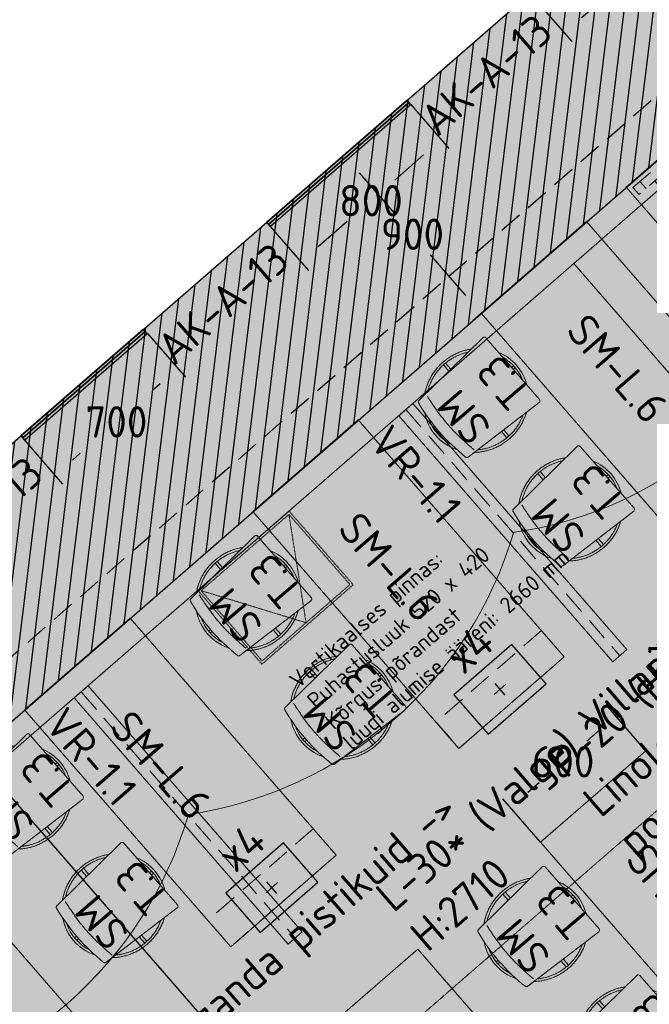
# Model space of a CAD drawing. Header units: millimetres. Extents: x 130528 to 177851, y 51760 to 113805.
# Tile 65 of 88: x 148638 to 151344, y 96113 to 100348. Entities that reach past the tile are written whole.
import ezdxf

# ---------------------------------------------------------------- set-up
doc = ezdxf.new("R2010")
doc.units = ezdxf.units.MM
for name, pattern in [('Center', [4, 2.5, -0.5, 0.5, -0.5]), ('Hidden', [4, 2, -2]), ('Hidden 100.00_ 50.00', [150, 100, -50])]:
    doc.linetypes.add(name, pattern=pattern)
doc.layers.get('0').update_dxf_attribs({"true_color": 0x000000})
for name, color, linetype, lineweight, true_color in [('_SA-DIM', 1, 'Continuous', 0, 0xff0000), ('_SA-LAGI', 7, 'Continuous', 9, 0x5b5b5b), ('_SA-LAGI_DIM', 250, 'Continuous', 0, 0x333333), ('_SA-LAGI_eriosade seadmed', 7, 'Continuous', 5, 0x9900cc), ('_SA-LAGI_hatch', 7, 'Continuous', 5, 0x787878), ('_SA-LAGI_tekst', 7, 'Continuous', 0, 0x7f4f3f), ('_SA-PORAND', 7, 'Continuous', 9, 0x5b5b5b), ('_SA-PORAND_hatch', 254, 'Continuous', 9, 0xbebebe), ('_SA-PORAND_tekst', 7, 'Continuous', 9, 0x5b5b5b), ('_SA-SEIN', 250, 'Continuous', 30, 0x333333), ('_SA-SEIN_dim', 1, 'Continuous', 13, 0xff0000), ('_SA-SEIN_tekst', 250, 'Continuous', 0, 0x333333), ('_SA-SISUSTUS_kohtkindel', 7, 'Continuous', 15, 0x7f4f3f), ('_SA-SISUSTUS_lahtine', 7, 'Continuous', 18, 0x7f4f3f), ('_SA-SISUSTUS_seadmed', 7, 'Continuous', 13, 0x9900cc), ('_SA-SISUSTUS_tekst', 7, 'Continuous', 0, 0x7f4f3f), ('_SA-VALGUSTUS', 20, 'Continuous', 13, 0xff3f00), ('_SA-VALGUSTUS_abi', 7, 'Center', 0, 0xff9f7f), ('_SA-VALGUSTUS_valgusgrupid', 240, 'Continuous', 9, 0xff003f)]:
    doc.layers.add(name, color=color, linetype=linetype, lineweight=lineweight, true_color=true_color)
for name, color, linetype, true_color in [('_SA-ELEKTER_pistikupesad', 7, 'Continuous', 0x9900cc), ('_SA-KUJA', 1, 'Continuous', 0xff0000), ('_SA-KUJA_hatch', 7, 'Continuous', 0xffd9d9), ('_SA-MÄRKUSED', 1, 'Continuous', 0xff0000), ('_SA-SISUSTUS_abi', 7, 'Continuous', 0x7f4f3f)]:
    doc.layers.add(name, color=color, linetype=linetype, true_color=true_color)
doc.styles.add('Arial Regular', font='txt')
doc.styles.add('DIN Pro Light-Light', font='txt')
doc.styles.add('DIN Pro Medium-Medium', font='txt')
doc.dimstyles.new('INP_100_DIM', dxfattribs={"dimtxt": 135, "dimasz": 100, "dimexe": 50, "dimexo": 0.5, "dimgap": 20, "dimtad": 0, "dimtih": 1, "dimtoh": 1, "dimdec": 0, "dimzin": 1, "dimdsep": 46, "dimtxsty": 'DIN Pro Light-Light', "dimcen": 2.5, "dimadec": 1, "dimazin": 1, "dimtfac": 1, "dimtdec": 4, "dimtix": 1, "dimtofl": 0, "dimtmove": 1, "dimatfit": 3, "dimfxl": 1, "dimtolj": 1, "dimtzin": 1, "dimarcsym": 0})

# ---------------------------------------------------------------- blocks, each defined once
blk = doc.blocks.new('Puhastusluuk vetrikaalne 520 x 420')
at = {"layer": '_SA-LAGI_eriosade seadmed', "linetype": 'Hidden'}
for points in [[(-471.8, 146.4), (-79.3, 487.6), (196.2, 170.6), (-196.2, -170.6)], [(-457.7, 145.4), (-80.3, 473.4), (182.1, 171.6), (-195.2, -156.5)]]:
    blk.add_lwpolyline(points, close=True, dxfattribs=at)
blk.add_lwpolyline([(-457.7, 145.4), (-6.6, 7.5), (-80.3, 473.4)], dxfattribs=at)
blk = doc.blocks.new('VR-1.1')
at = {"color": 0, "linetype": 'Hidden 100.00_ 50.00', "lineweight": -2}
blk.add_line((97, -19), (1499, -19), dxfattribs=at)
at = {"color": 0, "lineweight": -2}
blk.add_lwpolyline([(97, -59), (97, 21), (1499, 21), (1499, -59)], close=True, dxfattribs=at)
at = {"color": 0, "lineweight": -2, "insert": (97, -102.5), "char_height": 135, "width": 1330.82, "attachment_point": 1, "style": 'DIN Pro Medium-Medium'}
blk.add_mtext('VR-1.1', dxfattribs=at)
blk = doc.blocks.new('*D20')
at = {"layer": '_SA-LAGI_DIM', "color": 0, "lineweight": -2}
for p, q in [((148506.2, 97114.2), (148543.6, 97146.7)), ((148571.4, 97038.4), (149707.3, 95731.8)), ((151077.6, 94155.4), (149941.7, 95462.1)), ((151094.5, 94037.6), (151180.9, 94112.8))]:
    blk.add_line(p, q, dxfattribs=at)
at = {"layer": '_SA-LAGI_DIM', "color": 0}
for points in [[(148584, 97049.4), (148558.9, 97027.5), (148505.8, 97113.9)], [(151065, 94144.5), (151090.2, 94166.4), (151143.2, 94080)]]:
    blk.add_solid(points, dxfattribs=at)
at = {"layer": 'Defpoints', "color": 0}
for p in [(148505.8, 97113.9), (148505.8, 97113.9), (151094.1, 94037.3)]:
    blk.add_point(p, dxfattribs=at)
at = {"layer": '_SA-LAGI_DIM', "color": 0, "insert": (149824.5, 95596.9), "char_height": 135, "attachment_point": 5, "style": 'DIN Pro Light-Light'}
blk.add_mtext('\\A1;4020', dxfattribs=at)
blk = doc.blocks.new('*D61')
at = {"layer": '_SA-DIM', "color": 0, "lineweight": -2}
for p, q in [((150030.5, 99764.3), (149993.2, 99731.8)), ((150096.5, 99689.2), (150249.1, 99513.6)), ((150555.7, 99160.9), (150403.1, 99336.4)), ((150621, 99085.1), (150583.6, 99052.6))]:
    blk.add_line(p, q, dxfattribs=at)
at = {"layer": '_SA-DIM', "color": 0}
for points in [[(150109.1, 99700.1), (150083.9, 99678.2), (150030.9, 99764.6)], [(150543.2, 99149.9), (150568.3, 99171.8), (150621.3, 99085.4)]]:
    blk.add_solid(points, dxfattribs=at)
at = {"layer": 'Defpoints', "color": 0}
for p in [(150030.9, 99764.6), (150030.9, 99764.6), (150621.3, 99085.4)]:
    blk.add_point(p, dxfattribs=at)
at = {"layer": '_SA-DIM', "color": 0, "insert": (150326.1, 99425), "char_height": 135, "attachment_point": 5, "style": 'DIN Pro Light-Light'}
blk.add_mtext('\\A1;900', dxfattribs=at)
blk = doc.blocks.new('*D64')
at = {"layer": '_SA-DIM', "color": 0, "lineweight": -2}
for p, q in [((151857.7, 97663.1), (151695.2, 97850.1)), ((151652.5, 97746.8), (151619, 97717.6)), ((151275.1, 97418.7), (151308.7, 97447.9)), ((151329.4, 97203.9), (151166.9, 97390.9))]:
    blk.add_line(p, q, dxfattribs=at)
at = {"layer": '_SA-DIM', "color": 0}
for points in [[(151663.4, 97734.2), (151641.6, 97759.3), (151728, 97812.4)], [(151264.2, 97431.3), (151286.1, 97406.1), (151199.7, 97353.1)]]:
    blk.add_solid(points, dxfattribs=at)
at = {"layer": 'Defpoints', "color": 0}
for p in [(151858, 97662.8), (151199.7, 97353.1), (151329.7, 97203.5)]:
    blk.add_point(p, dxfattribs=at)
at = {"layer": '_SA-DIM', "color": 0, "insert": (151463.8, 97582.7), "char_height": 135, "attachment_point": 5, "style": 'DIN Pro Light-Light'}
blk.add_mtext('\\A1;700', dxfattribs=at)
blk = doc.blocks.new('*D65')
at = {"layer": '_SA-DIM', "color": 0, "lineweight": -2}
for p, q in [((151329.4, 97203.9), (151166.9, 97390.9)), ((151124.2, 97287.5), (151075.2, 97244.9)), ((150822.3, 97025.1), (150871.3, 97067.7)), ((150876.6, 96810.3), (150714, 96997.2))]:
    blk.add_line(p, q, dxfattribs=at)
at = {"layer": '_SA-DIM', "color": 0}
for points in [[(151135.1, 97274.9), (151113.3, 97300.1), (151199.7, 97353.1)], [(150811.4, 97037.7), (150833.3, 97012.5), (150746.8, 96959.5)]]:
    blk.add_solid(points, dxfattribs=at)
at = {"layer": 'Defpoints', "color": 0}
for p in [(151329.7, 97203.5), (150746.8, 96959.5), (150876.9, 96809.9)]:
    blk.add_point(p, dxfattribs=at)
at = {"layer": '_SA-DIM', "color": 0, "insert": (150973.3, 97156.3), "char_height": 135, "attachment_point": 5, "style": 'DIN Pro Light-Light'}
blk.add_mtext('\\A1;600', dxfattribs=at)
blk = doc.blocks.new('SM-L.6')
at = {"color": 0, "lineweight": -2}
blk.add_lwpolyline([(755.1, -1213.2), (1084.3, -711.6), (2213, -1452.3), (1883.8, -1953.9)], close=True, dxfattribs=at)
at = {"color": 0, "linetype": 'Hidden 100.00_ 50.00', "lineweight": -2}
blk.add_lwpolyline([(1883.8, -1953.9), (2213, -1452.3), (2087.6, -1370), (1758.4, -1871.6)], close=True, dxfattribs=at)
at = {"color": 0, "linetype": 'ByBlock', "lineweight": -2, "insert": (1194.9, -1079.8), "char_height": 135, "width": 1463.607, "attachment_point": 1, "rotation": 326.7251, "style": 'DIN Pro Medium-Medium'}
blk.add_mtext('SM-L.6', dxfattribs=at)
blk = doc.blocks.new('SM-T.3')
at = {"color": 0, "lineweight": -2}
for p, q in [((-5.2, -10.9), (-5.2, -21.8)), ((6.8, -10.9), (6.8, -21.8)), ((-207.8, -223.7), (-172.2, -223.7)), ((-207.8, -236.3), (-173, -236.3)), ((172.3, -223.7), (207.8, -223.7)), ((173, -236.3), (207.8, -236.3)), ((-5.2, -438.2), (-5.2, -449.1)), ((6.8, -438.2), (6.8, -449.1))]:
    blk.add_line(p, q, dxfattribs=at)
blk.add_lwpolyline([(-184.7, -428.5, 0.431287), (-176.1, -438.2), (176.1, -438.2, 0.431286), (184.8, -428.5), (161.3, -44.4), (161.3, -44.2), (161.3, -44), (161.3, -43.9), (161.3, -43.7), (161.2, -43.5), (161.2, -43.3), (161.2, -43.1), (161.1, -43), (161.1, -42.8), (161, -42.6), (161, -42.4), (160.9, -42.2), (160.9, -42.1), (160.8, -41.9), (160.8, -41.7), (160.7, -41.5), (160.6, -41.4), (160.6, -41.2), (160.5, -41), (160.4, -40.8), (160.3, -40.7), (160.2, -40.5), (160.1, -40.3), (160, -40.2), (159.9, -40), (159.8, -39.8), (159.7, -39.7), (159.6, -39.5), (159.5, -39.4), (159.4, -39.2), (159.3, -39), (159.1, -38.9), (159, -38.8), (158.9, -38.6), (158.8, -38.5), (158.6, -38.3), (158.5, -38.2), (158.3, -38.1), (158.2, -37.9), (158.1, -37.8), (157.9, -37.7), (157.8, -37.6), (157.6, -37.5), (157.5, -37.4), (157.3, -37.3), (157.1, -37.2), (157, -37.1), (156.8, -37), (156.7, -36.9), (156.5, -36.8), (156.3, -36.7), (156.2, -36.6), (156, -36.6), (155.9, -36.5), (155.7, -36.4), (155.5, -36.4), (155.4, -36.3), (155.2, -36.3), (155, -36.2), (154.9, -36.2), (154.7, -36.1), (154.5, -36.1), (154.4, -36), (154.2, -36), (135.1, -32.7), (116, -29.8), (96.8, -27.4), (77.7, -25.4), (58.5, -23.8), (39.3, -22.7), (20, -22), (0.8, -21.8), (-18.9, -22), (-38.4, -22.7), (-57.9, -23.8), (-77.3, -25.4), (-96.6, -27.4), (-115.8, -29.8), (-135, -32.7), (-154.1, -36), (-154.3, -36), (-154.5, -36.1), (-154.6, -36.1), (-154.8, -36.2), (-155, -36.2), (-155.1, -36.3), (-155.3, -36.3), (-155.5, -36.4), (-155.6, -36.4), (-155.8, -36.5), (-156, -36.6), (-156.1, -36.6), (-156.3, -36.7), (-156.5, -36.8), (-156.6, -36.9), (-156.8, -37), (-156.9, -37.1), (-157.1, -37.2), (-157.2, -37.3), (-157.4, -37.4), (-157.6, -37.5), (-157.7, -37.6), (-157.9, -37.7), (-158, -37.8), (-158.1, -37.9), (-158.3, -38.1), (-158.4, -38.2), (-158.6, -38.3), (-158.7, -38.5), (-158.8, -38.6), (-159, -38.8), (-159.1, -38.9), (-159.2, -39), (-159.3, -39.2), (-159.4, -39.4), (-159.6, -39.5), (-159.7, -39.7), (-159.8, -39.8), (-159.9, -40), (-160, -40.2), (-160.1, -40.3), (-160.2, -40.5), (-160.3, -40.7), (-160.3, -40.8), (-160.4, -41), (-160.5, -41.2), (-160.6, -41.4), (-160.7, -41.5), (-160.7, -41.7), (-160.8, -41.9), (-160.8, -42.1), (-160.9, -42.2), (-160.9, -42.4), (-161, -42.6), (-161, -42.8), (-161.1, -43), (-161.1, -43.1), (-161.2, -43.3), (-161.2, -43.5), (-161.2, -43.7), (-161.2, -43.9), (-161.2, -44), (-161.3, -44.2), (-161.3, -44.4)], format="xyb", close=True, dxfattribs=at)
for centre, radius, start, end in [((0, -208.3), 208.3, 59.7658, 120.2474), ((0, -208.7), 197.9, 68.1714, 111.8637), ((0, -252), 208, 243.5183, 296.4818), ((0, -251.5), 197.7, 250.7904, 289.2097)]:
    blk.add_arc(centre, radius, start, end, dxfattribs=at)
for points, weights in [([(-163.3, -77.5), (-275.6, -211.3), (-180.5, -359.1)], [1, 0.789778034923, 1]), ([(180.5, -359.1), (275.6, -211.3), (163.3, -77.5)], [1, 0.789778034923, 1]), ([(-164.4, -95.9), (-250.3, -213), (-179.4, -340.7)], [1, 0.828741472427, 1]), ([(179.4, -340.7), (250.3, -213), (164.5, -95.9)], [1, 0.828741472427, 1])]:
    blk.add_rational_spline(points, weights, degree=2, dxfattribs=at)
blk.add_open_spline([(-154.4, -84), (-116.5, -78), (-40.1, -70.4), (36.6, -70.1), (113, -77.4), (150.9, -83.3)], degree=2, dxfattribs=at)
at = {"color": 0, "linetype": 'ByBlock', "lineweight": -2, "insert": (-132.4, -75.3), "char_height": 135, "width": 767.213, "attachment_point": 1, "rotation": 359.5198, "style": 'DIN Pro Medium-Medium'}
blk.add_mtext('{\\fDIN Pro;SM}\\P{\\fDIN Pro;T.3}\\P', dxfattribs=at)
blk = doc.blocks.new('_SA pistik(põrand) x4+side')
at = {"color": 0, "linetype": 'ByBlock', "lineweight": -2}
for p, q in [((-22, -0.1), (22, 0.1)), ((0.1, -22), (-0.1, 22))]:
    blk.add_line(p, q, dxfattribs=at)
blk.add_lwpolyline([(-110, -75), (110, -75), (110, 75), (-110, 75)], close=True, dxfattribs=at)
at = {"color": 0, "linetype": 'ByBlock', "lineweight": -2, "attachment_point": 1}
for s, insert, char_height, width, style in [('x4+2S', (-119, 192.6, 0), 0.18, 1.769, 'Arial Regular'), ('x4', (-54.2, 191.9), 93.33, 448.816, 'DIN Pro Medium-Medium')]:
    blk.add_mtext(s, dxfattribs=dict(at, insert=insert, char_height=char_height, width=width, style=style))
blk = doc.blocks.new('*D140')
at = {"layer": '_SA-SEIN_dim', "color": 0, "lineweight": -2}
for p, q in [((151375.3, 100900.8), (151538.9, 100712.5)), ((151430.7, 100684.6), (151397.1, 100655.5)), ((150847, 100441.6), (151010.6, 100253.3)), ((151053.3, 100356.6), (151086.9, 100385.8))]:
    blk.add_line(p, q, dxfattribs=at)
at = {"layer": '_SA-SEIN_dim', "color": 0}
for points in [[(151441.6, 100672.1), (151419.7, 100697.2), (151506.1, 100750.2)], [(151042.4, 100369.2), (151064.2, 100344), (150977.8, 100291)]]:
    blk.add_solid(points, dxfattribs=at)
at = {"layer": 'Defpoints', "color": 0}
for p in [(151374.9, 100901.2), (151506.1, 100750.2), (150846.6, 100441.9)]:
    blk.add_point(p, dxfattribs=at)
at = {"layer": '_SA-SEIN_dim', "color": 0, "insert": (151242, 100520.6), "char_height": 135, "attachment_point": 5, "style": 'DIN Pro Light-Light'}
blk.add_mtext('\\A1;700', dxfattribs=at)
blk = doc.blocks.new('*D141')
at = {"layer": '_SA-SEIN_dim', "color": 0, "lineweight": -2}
for p, q in [((150318.7, 99982.3), (150482.4, 99794)), ((150374.1, 99766.1), (150249.6, 99657.9)), ((149921.3, 99372.5), (150045.7, 99480.7)), ((149714.9, 99457.5), (149878.6, 99269.2))]:
    blk.add_line(p, q, dxfattribs=at)
at = {"layer": '_SA-SEIN_dim', "color": 0}
for points in [[(150385, 99753.6), (150363.1, 99778.7), (150449.5, 99831.8)], [(149910.3, 99385.1), (149932.2, 99359.9), (149845.8, 99306.9)]]:
    blk.add_solid(points, dxfattribs=at)
at = {"layer": 'Defpoints', "color": 0}
for p in [(150318.3, 99982.7), (150449.5, 99831.8), (149714.6, 99457.8)]:
    blk.add_point(p, dxfattribs=at)
at = {"layer": '_SA-SEIN_dim', "color": 0, "insert": (150147.7, 99569.3), "char_height": 135, "attachment_point": 5, "style": 'DIN Pro Light-Light'}
blk.add_mtext('\\A1;800', dxfattribs=at)
blk = doc.blocks.new('*D142')
at = {"layer": '_SA-SEIN_dim', "color": 0, "lineweight": -2}
for p, q in [((149186.6, 98998.2), (149350.3, 98809.9)), ((149242, 98782.1), (149208.5, 98752.9)), ((148658.3, 98539), (148822, 98350.7)), ((148864.7, 98454), (148898.2, 98483.2))]:
    blk.add_line(p, q, dxfattribs=at)
at = {"layer": '_SA-SEIN_dim', "color": 0}
for points in [[(149252.9, 98769.5), (149231.1, 98794.6), (149317.5, 98847.7)], [(148853.7, 98466.6), (148875.6, 98441.5), (148789.2, 98388.4)]]:
    blk.add_solid(points, dxfattribs=at)
at = {"layer": 'Defpoints', "color": 0}
for p in [(149186.3, 98998.6), (149317.5, 98847.7), (148658, 98539.4)]:
    blk.add_point(p, dxfattribs=at)
at = {"layer": '_SA-SEIN_dim', "color": 0, "insert": (149053.3, 98618), "char_height": 135, "attachment_point": 5, "style": 'DIN Pro Light-Light'}
blk.add_mtext('\\A1;700', dxfattribs=at)
blk = doc.blocks.new('PC-ekraan+klaviatuur')
at = {"color": 0, "linetype": 'ByBlock', "lineweight": -2}
for p, q in [((91.3, 377.5), (-20.7, 280.1)), ((28.6, 283.7), (103.3, 348.6)), ((127.3, 290.8), (75.3, 350.5)), ((386.5, 37.8), (91.3, 377.5)), ((82.5, 251.9), (30.6, 311.6)), ((41.6, 268.8), (116.2, 333.6)), ((97.4, 264.9), (45.5, 324.6)), ((54.6, 253.8), (129.2, 318.7)), ((112.3, 277.8), (60.4, 337.5)), ((67.5, 238.9), (142.2, 303.8)), ((-20.7, 280.1), (274.5, -59.5)), ((128.5, 259.2), (158.4, 285.1)), ((128.5, 259.2), (141.5, 244.2)), ((169.4, 242.3), (130.5, 287.1)), ((141.5, 244.2), (171.4, 270.2)), ((68.3, 206.8), (74.2, 212)), ((83.8, 220.2), (113.6, 246.2)), ((124.6, 203.4), (85.7, 248.1)), ((96.7, 205.3), (126.6, 231.3)), ((113, 186.7), (187.6, 251.5)), ((157.7, 225.6), (342.7, 12.9)), ((172.7, 238.6), (357.6, 25.8)), ((185.7, 223.6), (200.6, 236.6)), ((187.6, 251.5), (372.5, 38.8)), ((198.6, 208.7), (213.6, 221.7)), ((81.3, 191.8), (87.2, 197)), ((97.5, 173.2), (103.4, 178.4)), ((148.4, 114.6), (97.5, 173.2)), ((154.4, 119.8), (103.4, 178.4)), ((113, 186.7), (297.9, -26.1)), ((127.9, 199.6), (312.8, -13.1)), ((132.4, 164.3), (147.4, 177.2)), ((159, 194), (144.1, 181)), ((170.5, 210.9), (155.5, 198)), ((155.5, 198), (327.7, -0.1)), ((171.8, 179.3), (156.8, 166.3)), ((183.2, 196.3), (168.3, 183.3)), ((195.9, 181.7), (181, 168.7)), ((189.9, 188.5), (204.9, 201.5)), ((202.7, 173.9), (217.6, 186.9)), ((211.6, 193.8), (226.5, 206.8)), ((215.4, 159.3), (230.3, 172.2)), ((110.2, 158.5), (116.2, 163.7)), ((122.9, 143.9), (128.9, 149.1)), ((135.7, 129.3), (141.6, 134.5)), ((145.2, 149.6), (160.1, 162.6)), ((157.9, 135), (172.8, 148)), ((184.5, 164.7), (169.6, 151.7)), ((170.6, 120.3), (185.5, 133.3)), ((197.2, 150), (182.3, 137.1)), ((208.7, 167), (193.7, 154)), ((209.9, 135.4), (195, 122.4)), ((221.4, 152.4), (206.5, 139.4)), ((234.1, 137.7), (219.2, 124.8)), ((228.1, 144.6), (243.1, 157.6)), ((240.9, 130), (255.8, 143)), ((253.6, 115.3), (268.5, 128.3)), ((148.4, 114.6), (154.4, 119.8)), ((151.8, 110.7), (157.7, 115.9)), ((202.7, 52.2), (151.8, 110.7)), ((208.6, 57.4), (157.7, 115.9)), ((164.5, 96.1), (170.4, 101.3)), ((177.2, 81.5), (183.2, 86.7)), ((183.3, 105.7), (198.3, 118.7)), ((196.1, 91.1), (211, 104)), ((222.7, 120.8), (207.7, 107.8)), ((208.8, 76.4), (223.7, 89.4)), ((235.4, 106.1), (220.5, 93.1)), ((246.8, 123.1), (231.9, 110.1)), ((248.1, 91.5), (233.2, 78.5)), ((259.6, 108.5), (244.6, 95.5)), ((272.3, 93.8), (257.4, 80.8)), ((266.3, 100.7), (281.2, 113.7)), ((279, 86.1), (294, 99)), ((189.9, 66.8), (195.9, 72)), ((202.7, 52.2), (208.6, 57.4)), ((206, 48.3), (212, 53.5)), ((256.9, -10.3), (206, 48.3)), ((262.9, -5.1), (212, 53.5)), ((221.5, 61.8), (236.4, 74.7)), ((234.2, 47.1), (249.2, 60.1)), ((260.8, 76.8), (245.9, 63.9)), ((247, 32.5), (261.9, 45.5)), ((273.6, 62.2), (258.6, 49.2)), ((285, 79.2), (270.1, 66.2)), ((286.3, 47.6), (271.4, 34.6)), ((297.7, 64.5), (282.8, 51.6)), ((291.8, 71.4), (306.7, 84.4)), ((310.5, 49.9), (295.5, 36.9)), ((304.5, 56.8), (319.4, 69.8)), ((317.2, 42.1), (332.1, 55.1)), ((318.7, 70.6), (333.6, 83.6)), ((331.6, 55.7), (346.6, 68.7)), ((344.6, 40.8), (359.5, 53.7)), ((218.8, 33.7), (224.7, 38.9)), ((231.5, 19), (237.5, 24.2)), ((244.2, 4.4), (250.2, 9.6)), ((259.7, 17.8), (274.6, 30.8)), ((272.4, 3.2), (287.4, 16.2)), ((274.5, -59.5), (386.5, 37.8)), ((299, 32.9), (284.1, 19.9)), ((285.2, -11.4), (300.1, 1.5)), ((311.8, 18.3), (296.8, 5.3)), ((297.9, -26.1), (372.5, 38.8)), ((323.2, 35.2), (308.3, 22.3)), ((329.9, 27.5), (344.9, 40.5)), ((256.9, -10.3), (262.9, -5.1)), ((269.7, -24.9), (275.6, -19.7)), ((282.4, -39.5), (269.7, -24.9)), ((288.4, -34.4), (275.6, -19.7)), ((288.4, -34.4), (282.4, -39.5)), ((319.3, -81), (345, -110.5)), ((335.7, -99.9), (322.9, -111))]:
    blk.add_line(p, q, dxfattribs=at)
for points in [[(142.2, 303.8), (90.3, 363.5), (15.6, 298.6), (67.5, 238.9)], [(-149.1, 248), (224.8, -182.2), (239.9, -169.1), (-134, 261.1)], [(109.7, 190.4), (70.8, 235.2), (100.6, 261.1), (139.6, 216.3)], [(94.2, 176.9), (55.3, 221.7), (61.3, 226.9), (100.2, 182.1)], [(-9.7, 49.8), (48, -16.5), (66.7, -0.2), (9, 66.1)]]:
    blk.add_lwpolyline(points, close=True, dxfattribs=at)
for points in [[(169.4, 242.3), (184.4, 255.3), (145.4, 300.1), (130.5, 287.1)], [(-55.6, 140.5), (-93.5, 107.5), (93.5, -107.5), (131.4, -74.6)], [(146.4, -61.5), (158.2, -51.3), (-28.8, 163.8), (-40.5, 153.6)]]:
    blk.add_lwpolyline(points, dxfattribs=at)
blk.add_lwpolyline([(311.4, -87.9), (339.7, -63.3, -1), (365.4, -92.8), (337, -117.4, -0.414214), (328, -116.8), (310.7, -97, -0.414214)], format="xyb", close=True, dxfattribs=at)
for centre in [(16.1, 272.8), (29.1, 257.9), (42.1, 243)]:
    blk.add_circle(centre, 1.98, dxfattribs=at)
blk = doc.blocks.new('Läpakas+dokk')
at = {"linetype": 'ByBlock', "lineweight": -2}
h = blk.add_hatch(dxfattribs=at)
h.set_pattern_fill('Double', color=0, scale=20, angle=45, style=0, pattern_type=2)
h.set_pattern_definition([(45, (0, 0), (-14.1421, 14.1421), []), (135, (0, 0), (-14.1421, -14.1421), [])])
h.paths.add_polyline_path([(153.9, -131), (-108.4, 170.6), (-131.1, 150.8), (131.1, -150.8)], flags=0)
at = {"color": 0, "linetype": 'ByBlock', "lineweight": -2}
for p, q in [((-86.8, 189.4), (64, 320.4)), ((102.5, 314.2), (325.6, 57.6)), ((325.8, 57.8), (102.8, 314.4)), ((-88.1, 148.5), (-85.5, 150.8)), ((-82.9, 142.5), (-88.1, 148.5)), ((-85.7, 151.1), (-86.2, 150.6)), ((-85.7, 150.6), (-85.9, 150.9)), ((-85.7, 151.1), (-50.4, 110.5)), ((-80.3, 144.8), (-82.9, 142.5)), ((-82.5, 142.1), (-79.8, 144.3)), ((-59.1, 115.1), (-82.5, 142.1)), ((-80.1, 144.1), (-80.5, 144.6)), ((-56.4, 117.4), (-59.1, 115.1)), ((-58.6, 114.6), (-56, 116.9)), ((-53.4, 108.6), (-58.6, 114.6)), ((-56.2, 116.7), (-56.7, 117.2)), ((-50.8, 110.9), (-53.4, 108.6)), ((-50.7, 110.3), (-51, 110.7)), ((-50.9, 110.1), (-50.4, 110.5)), ((102.1, -66), (-50.9, 110.1)), ((326.4, 18.6), (175.6, -112.5)), ((175.9, -112.3), (326.6, 18.8)), ((102.9, -65.9), (100.3, -68.2)), ((105.5, -74.2), (100.3, -68.2)), ((102.6, -65.5), (102.1, -66)), ((102.7, -66.1), (102.4, -65.7)), ((102.6, -65.5), (137.9, -106.1)), ((105.5, -74.2), (108.1, -71.9)), ((108.6, -72.4), (106, -74.7)), ((129.4, -101.6), (106, -74.7)), ((108.3, -72.6), (107.9, -72.1)), ((129.4, -101.6), (132, -99.4)), ((132.4, -99.8), (129.8, -102.1)), ((135, -108.1), (129.8, -102.1)), ((132.2, -100), (131.7, -99.6)), ((135, -108.1), (137.6, -105.8)), ((137.6, -106.3), (137.4, -106)), ((137.4, -106.5), (137.9, -106.1)), ((174.3, -113.6), (175.9, -112.3))]:
    blk.add_line(p, q, dxfattribs=at)
blk.add_lwpolyline([(153.9, -131), (-108.4, 170.6), (-131.1, 150.8), (131.1, -150.8)], close=True, dxfattribs=at)
at = {"color": 0, "linetype": 'ByBlock', "lineweight": -2, "extrusion": (0, 0, -1)}
for centre, radius, start, end in [((-77.7, 304.7), 20.9, 49.0153, 58.1702), ((-75.3, 290.5), 36, 132.6321, 138.9972), ((73.1, 173.6), 20.9, 39.8298, 48.9847), ((58.8, 174), 36, 319.5995, 325.3702), ((-298.4, 34), 36, 139.0027, 145.368), ((-312.7, 34.3), 20.9, 219.8298, 228.9847), ((-164.3, -82.6), 36, 312.6295, 318.3096), ((-161.9, -96.7), 20.9, 229.0153, 238.1702)]:
    blk.add_arc(centre, radius, start, end, dxfattribs=at)
at = {"color": 0, "linetype": 'ByBlock', "lineweight": -2}
for points, weights in [([(102.8, 314.4), (84.4, 335.5), (65.6, 321.7)], [1, 0.731010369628, 1]), ([(326.6, 18.8), (345.5, 35.1), (325.8, 57.8)], [1, 0.707106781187, 1])]:
    blk.add_rational_spline(points, weights, degree=2, dxfattribs=at)
for points in [[(99.7, 317), (96.9, 319.7), (93.6, 321.8), (86.7, 324.8), (83.1, 325.6), (77, 325.8), (74.6, 325.5), (70.3, 324.3), (68.4, 323.5), (66.7, 322.4)], [(-89.1, 187), (-91.2, 184.5), (-92.7, 181.5), (-94.4, 174.8), (-94.6, 171.2), (-93.6, 164.9), (-92.9, 162.4), (-90.9, 157.7), (-89.8, 155.5), (-88.4, 153.5)], [(328.7, 20.9), (330.8, 23.5), (332.3, 26.5), (334, 33.1), (334.2, 36.7), (333.3, 43), (332.5, 45.6), (330.6, 50.3), (329.4, 52.4), (328, 54.4)], [(139.9, -109.1), (142.8, -111.7), (146, -113.9), (153, -116.8), (156.6, -117.7), (162.6, -117.8), (165, -117.6), (169.3, -116.4), (171.2, -115.5), (173, -114.5)]]:
    blk.add_open_spline(points, degree=3, knots=[0, 0, 0, 0, 1.175189, 1.175189, 2.35679, 2.35679, 3.189746, 3.189746, 3.923713, 3.923713, 3.923713, 3.923713], dxfattribs=at)
at = {"color": 0, "linetype": 'ByBlock', "lineweight": -2, "char_height": 0.18, "attachment_point": 1, "rotation": 131, "style": 'Arial Regular'}
for s, insert, width in [('PC', (130, 53.9), 1.037), ('Doc', (24.7, -25.6), 1.246)]:
    blk.add_mtext(s, dxfattribs=dict(at, insert=insert, width=width))
blk = doc.blocks.new('SM-L.10')
at = {"color": 0, "lineweight": -2}
blk.add_line((600, -775), (600, -25), dxfattribs=at)
at = {"color": 0, "linetype": 'Hidden 100.00_ 50.00', "lineweight": -2}
for p, q in [((-579.5, -60.5), (-539.5, -60.5)), ((539.5, -60.5), (579.5, -60.5)), ((-539.5, -739.5), (-579.5, -739.5)), ((579.5, -739.5), (539.5, -739.5))]:
    blk.add_line(p, q, dxfattribs=at)
at = {"color": 0, "lineweight": -2}
blk.add_lwpolyline([(600, -800), (-600, -800), (-600, 0), (600, 0), (600, -800), (600, 0)], dxfattribs=at)
at = {"color": 0, "linetype": 'Hidden 100.00_ 50.00', "lineweight": -2}
for points in [[(-539.5, -20.5), (-539.5, -779.5), (-579.5, -779.5), (-579.5, -20.5)], [(579.5, -20.5), (579.5, -779.5), (539.5, -779.5), (539.5, -20.5)], [(539.5, -110.5), (539.5, -140.5), (-539.5, -140.5), (-539.5, -110.5)]]:
    blk.add_lwpolyline(points, close=True, dxfattribs=at)
at = {"layer": '_SA-SISUSTUS_seadmed'}
for name, p, xscale, rotation in [('Läpakas+dokk', (-240.4, -18.4), -1, 130.9999999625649), ('PC-ekraan+klaviatuur', (297.5, -75.7), -0.9999999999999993, 114.870877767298)]:
    blk.add_blockref(name, p, dxfattribs=dict(at, xscale=xscale, rotation=rotation))
at = {"color": 0, "linetype": 'ByBlock', "lineweight": -2, "insert": (-340.1, -474.7), "char_height": 135, "width": 1661.311, "attachment_point": 1, "style": 'DIN Pro Medium-Medium'}
blk.add_mtext('SM-L.10', dxfattribs=at)

msp = doc.modelspace()

# ---------------------------------------------------------------- hatches: boundary and pattern name
at = {"layer": '_SA-KUJA_hatch'}
h = msp.add_hatch(dxfattribs=at)
h.set_pattern_fill('Hatch1', color=256, scale=500, angle=83, style=0, pattern_type=2)
h.set_pattern_definition([(83, (2e-13, 0), (-62.034134, 7.616834), [])])
h.paths.add_polyline_path([(159736.5, 108201.5), (137661.2, 89011.8), (138251.6, 88332.6), (160326.9, 107522.3)], flags=0)
at = {"layer": '_SA-LAGI_hatch'}
h = msp.add_hatch(dxfattribs=at)
h.set_pattern_fill('Plus', color=256, scale=100, angle=41, style=0, pattern_type=2)
h.set_pattern_definition([(41, (-9.43, -8.2), (-65.605903, 75.47096), [25, -75]), (131, (8.2, -9.43), (-75.47096, -65.605903), [25, -75])])
h.paths.add_polyline_path([(144589.4, 95034.4), (148538.9, 90491.1), (156289.8, 97228.8), (155797.7, 97794.8), (155495.9, 97532.4), (154577.4, 98589.1), (154879.3, 98851.5), (152340.3, 101772.2)], flags=0)
h.paths.add_polyline_path([(145894.5, 94843.9), (148531.9, 91810), (154652.6, 97130.6), (152015.2, 100164.6)], flags=0)
h = msp.add_hatch(dxfattribs=at)
h.set_pattern_fill('Squares', color=256, scale=100, angle=41, style=0, pattern_type=2)
h.set_pattern_definition([(41, (3e-11, 1e-11), (-16.4014757, 18.8677395), [25, -25]), (131, (3e-11, 1e-11), (-18.8677395, -16.4014757), [25, -25])])
h.paths.add_polyline_path([(145894.5, 94843.9), (148531.9, 91810), (153656.4, 96264.6), (151019, 99298.6)], flags=0)
at = {"layer": '_SA-PORAND_hatch', "true_color": 0xf1f1e1}
msp.add_hatch(color=7, dxfattribs=at).paths.add_polyline_path([(144589.4, 95034.4), (148538.9, 90491.1), (155874.7, 96868), (155382.7, 97434), (154464.2, 98490.6), (152646.9, 100581.2), (153061.9, 100941.9), (152340.3, 101772.2)], flags=0)

# ---------------------------------------------------------------- linework, layer by layer
at = {"layer": '_SA-KUJA'}
msp.add_lwpolyline([(159736.5, 108201.5), (137661.2, 89011.8), (138251.6, 88332.6), (160326.9, 107522.3)], close=True, dxfattribs=at)
at = {"layer": '_SA-LAGI'}
for points in [[(144589.4, 95034.4), (148538.9, 90491.1), (156289.8, 97228.8), (155797.7, 97794.8), (155495.9, 97532.4), (154577.4, 98589.1), (154879.3, 98851.5), (152340.3, 101772.2)], [(145894.5, 94843.9), (148531.9, 91810), (154652.6, 97130.6), (152015.2, 100164.6)], [(151019, 99298.6), (153656.4, 96264.6), (148531.9, 91810), (145894.5, 94843.9)]]:
    msp.add_lwpolyline(points, close=True, dxfattribs=at)
at = {"layer": '_SA-PORAND'}
msp.add_lwpolyline([(144589.4, 95034.4), (148538.9, 90491.1), (155874.7, 96868), (155382.7, 97434), (154464.2, 98490.6), (152646.9, 100581.2), (153062, 100942), (152340.3, 101772.2)], close=True, dxfattribs=at)
at = {"layer": '_SA-SEIN'}
for points in [[(149700.3, 99477.3), (149708.2, 99468.2), (150309, 99990.4), (150301.1, 99999.5)], [(149708.2, 99468.2), (149716.1, 99459.2), (150316.8, 99981.4), (150309, 99990.4)], [(150302.6, 100000.8), (150301.1, 99999.5), (150316.8, 99981.4), (150318.3, 99982.7)], [(149700.3, 99477.3), (149698.8, 99476), (149714.6, 99457.8), (149716.1, 99459.2)], [(148643.7, 98558.8), (148651.6, 98549.7), (149176.9, 99006.4), (149169, 99015.4)], [(148651.6, 98549.7), (148659.5, 98540.7), (149184.8, 98997.3), (149176.9, 99006.4)], [(149170.5, 99016.7), (149169, 99015.4), (149184.8, 98997.3), (149186.3, 98998.6)], [(148643.7, 98558.8), (148642.2, 98557.5), (148658, 98539.4), (148659.5, 98540.7)]]:
    msp.add_lwpolyline(points, close=True, dxfattribs=at)
at = {"layer": '_SA-SISUSTUS_abi', "linetype": 'Hidden 100.00_ 50.00'}
msp.add_line((152823.2, 101277.7), (145087.4, 94553), dxfattribs=at)
at = {"layer": '_SA-VALGUSTUS_abi'}
msp.add_line((154315, 99500.5), (146564.2, 92762.7), dxfattribs=at)
at = {"layer": '_SA-VALGUSTUS_valgusgrupid'}
for centre in [(150510.3, 99838.2), (149115.9, 98626.6), (147717.6, 97411.1), (150833.6, 96650.8)]:
    msp.add_arc(centre, 1714.6, 278.2956, 343.7044, dxfattribs=at)

# ---------------------------------------------------------------- block references
at = {"layer": '_SA-ELEKTER_pistikupesad', "xscale": 1.499999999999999, "yscale": 1.5, "zscale": 1.5, "rotation": 41.0000116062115}
for p in [(150702.7, 97467.8), (149721.6, 96615)]:
    msp.add_blockref('_SA pistik(põrand) x4+side', p, dxfattribs=at)
at = {"layer": '_SA-LAGI_eriosade seadmed'}
msp.add_blockref('Puhastusluuk vetrikaalne 520 x 420', (149875.2, 97746.7), dxfattribs=at)
at = {"layer": '_SA-SISUSTUS_kohtkindel', "rotation": 344.2748879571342}
for p in [(150223.3, 100457.9), (149242.2, 99605), (148261, 98752.1), (150478.8, 98182.4), (147279.9, 97899.2), (149497.7, 97329.5)]:
    msp.add_blockref('SM-L.6', p, dxfattribs=at)
at = {"layer": '_SA-SISUSTUS_lahtine'}
for name, p, rotation in [('SM-L.10', (151638.4, 99174.5), 130.9999997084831), ('SM-T.3', (150426.3, 98559.2), 130.9999797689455), ('SM-T.3', (150832.4, 98092.1), 130.9999797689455), ('SM-T.3', (149445.2, 97706.3), 130.9999797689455), ('SM-T.3', (149851.2, 97239.2), 130.9999797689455), ('SM-T.3', (148464.1, 96853.4), 130.9999797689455), ('SM-T.3', (148870.1, 96386.3), 130.9999797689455), ('SM-T.3', (150681.9, 96283.7), 130.9999797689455), ('SM-T.3', (151087.9, 95816.6), 130.9999797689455)]:
    msp.add_blockref(name, p, dxfattribs=dict(at, rotation=rotation))
at = {"layer": '_SA-VALGUSTUS', "rotation": 311.0000009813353}
for p in [(150248.5, 98756.2), (148852.3, 97542.5)]:
    msp.add_blockref('VR-1.1', p, dxfattribs=at)

# ---------------------------------------------------------------- texts
at = {"layer": '_SA-LAGI_eriosade seadmed', "insert": (149788.7, 97519.9, 30.1), "char_height": 70, "width": 2841.311, "attachment_point": 1, "rotation": 41, "style": 'DIN Pro Light-Light'}
msp.add_mtext('{\\fDIN Pro;Vertikaalses pinnas:}\\P{\\fDIN Pro;Puhastusluuk 520 x 420}\\P{\\fDIN Pro;Kõrgus põrandast}\\P{\\fDIN Pro;luugi alumise ääreni: 2660 mm}\\P', dxfattribs=at)
at = {"layer": '_SA-LAGI_tekst', "insert": (150155.8, 96605.3), "char_height": 135, "width": 4184.262, "attachment_point": 1, "rotation": 40.9027, "style": 'DIN Pro Medium-Medium'}
msp.add_mtext('{\\fDIN Pro;L-30* (Valge) Villaplaat}\\P{\\fDIN Pro;H:2710}\\P', dxfattribs=at)
at = {"layer": '_SA-MÄRKUSED', "insert": (146963.4, 94008.4), "char_height": 135, "width": 9805.574, "attachment_point": 1, "rotation": 41, "style": 'DIN Pro Light-Light'}
msp.add_mtext('Liigutasin 250mm sinna suunda kõiki põranda pistikuid ->', dxfattribs=at)
at = {"layer": '_SA-PORAND_tekst', "insert": (150899, 97182.7), "char_height": 135, "width": 4578.197, "attachment_point": 1, "rotation": 41, "style": 'DIN Pro Medium-Medium'}
msp.add_mtext('{\\fDIN Pro;P-20 (Hall)}\\P{\\fDIN Pro;Linoleom keerab igalt }\\P{\\fDIN Pro;poolt üles 150mm }\\P{\\fDIN Pro;vt. SAD-PL10, PL11, PL12}\\P', dxfattribs=at)
at = {"layer": '_SA-SEIN_tekst', "insert": (148873.9, 94267.6), "char_height": 135, "width": 9274.426, "attachment_point": 1, "rotation": 40.6239, "style": 'DIN Pro Medium-Medium'}
msp.add_mtext('{\\fDIN Pro;S-43 (Lambrii) 150mm-885mm}\\P{\\fDIN Pro;(Jooksvad mõõdud seintes)}\\P{\\fDIN Pro;vt. SAD-S11}\\P{\\fDIN Pro;S-12 (Helehall) Kõik ülejäänud nähtavad seina pinnad}\\P{\\fDIN Pro;Ühendus uksega }\\P{\\fDIN Pro;vt. SAD-U2}\\P', dxfattribs=at)
at = {"layer": '_SA-SISUSTUS_tekst', "char_height": 135, "width": 1693.77, "attachment_point": 1, "rotation": 40.9865, "style": 'DIN Pro Medium-Medium'}
for insert in [(150345.4, 99942.5), (149213.3, 98958.5), (148156.7, 98040)]:
    msp.add_mtext('AK-A-13', dxfattribs=dict(at, insert=insert))

# ---------------------------------------------------------------- dimensions: what is measured, and where the dimension line sits
at = {"layer": '_SA-DIM'}
for base, p1, p2, angle, picture, middle in [((150030.9, 99764.6), (150621.3, 99085.4), (150030.9, 99764.6), 131, '*D61', (150326.1, 99425)), ((151199.7, 97353.1), (151858, 97662.8), (151329.7, 97203.5), 221, '*D64', (151463.8, 97582.7)), ((150746.8, 96959.5), (151329.7, 97203.5), (150876.9, 96809.9), 221, '*D65', (150973.3, 97156.3))]:
    dim = msp.add_linear_dim(base=base, p1=p1, p2=p2, angle=angle, dimstyle='INP_100_DIM', override={"dimtxt": 135, "dimasz": 100, "dimexe": 50, "dimexo": 0.5, "dimgap": 20, "dimdec": 0, "dimzin": 1, "dimtxsty": 'DIN Pro Light-Light', "dimsah": 0, "dimcen": 2.5, "dimadec": 1, "dimazin": 1, "dimtix": 0, "dimtmove": 0, "dimtzin": 1}, dxfattribs=at)
    dim.commit()
    dim.dimension.update_dxf_attribs({"geometry": picture, "text_midpoint": middle})
at = {"layer": '_SA-LAGI_DIM'}
dim = msp.add_linear_dim(base=(148505.8, 97113.9), p1=(151094.1, 94037.3), p2=(148505.8, 97113.9), angle=131, dimstyle='INP_100_DIM', override={"dimtxt": 135, "dimasz": 100, "dimexe": 50, "dimexo": 0.5, "dimgap": 20, "dimdec": 0, "dimzin": 1, "dimtxsty": 'DIN Pro Light-Light', "dimsah": 0, "dimcen": 2.5, "dimadec": 1, "dimazin": 1, "dimtix": 0, "dimtmove": 0, "dimtzin": 1}, dxfattribs=at)
dim.commit()
dim.dimension.update_dxf_attribs({"geometry": '*D20', "text_midpoint": (149824.5, 95596.9)})
at = {"layer": '_SA-SEIN_dim'}
for base, p1, p2, picture, middle in [((151506.1, 100750.2, 2330), (150846.6, 100441.9, 2330), (151374.9, 100901.2, 2330), '*D140', (151242, 100520.6, 2330)), ((150449.5, 99831.8, 2330), (149714.6, 99457.8, 2330), (150318.3, 99982.7, 2330), '*D141', (150147.7, 99569.3, 2330)), ((149317.5, 98847.7, 2330), (148658, 98539.4, 2330), (149186.3, 98998.6, 2330), '*D142', (149053.3, 98618, 2330))]:
    dim = msp.add_linear_dim(base=base, p1=p1, p2=p2, angle=41, dimstyle='INP_100_DIM', override={"dimtxt": 135, "dimasz": 100, "dimexe": 50, "dimexo": 0.5, "dimgap": 20, "dimdec": 0, "dimzin": 1, "dimtxsty": 'DIN Pro Light-Light', "dimsah": 0, "dimcen": 2.5, "dimadec": 1, "dimazin": 1, "dimtix": 0, "dimtmove": 0, "dimtzin": 1}, dxfattribs=at)
    dim.commit()
    dim.dimension.update_dxf_attribs({"geometry": picture, "text_midpoint": middle})

doc.saveas('drawing.dxf')
